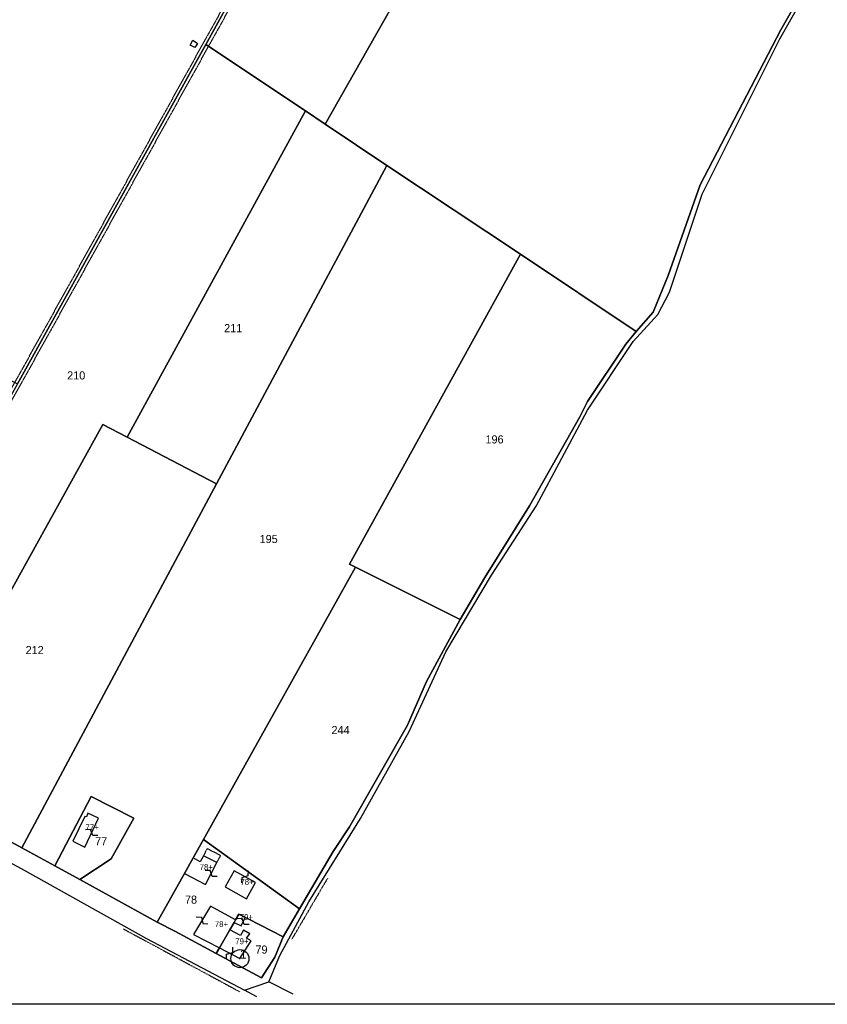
# Model space of a CAD drawing. Header units: metres. Extents: x 14423 to 16319, y -19798 to -18535.
# Tile 6 of 12: x 15632 to 15989, y -19798 to -19362. Entities that reach past the tile are written whole.
import ezdxf

# ---------------------------------------------------------------- set-up
doc = ezdxf.new("R2010")
doc.units = ezdxf.units.M
for name, pattern in [('CONTINUA', [0]), ('TRATTEGGIATA2', [0.3, 0.15, -0.15]), ('TRATTEGGIATA5', [0.3, 0.15, -0.15]), ('TRATTO-PUNTO', [0.4, 0.15, -0.125, 0, -0.125])]:
    doc.linetypes.add(name, pattern=pattern)
for name, color, linetype in [('CONFINE', 3, 'CONTINUA'), ('FABBRICATI', 1, 'CONTINUA'), ('FIDUCIALI', 5, 'CONTINUA'), ('LINEEVARIE', 6, 'CONTINUA'), ('PARTICELLE', 7, 'CONTINUA'), ('SIMBOLI', 6, 'CONTINUA'), ('STRADE', 8, 'CONTINUA')]:
    doc.layers.add(name, color=color, linetype=linetype)

# ---------------------------------------------------------------- blocks, each defined once
blk = doc.blocks.new('20', base_point=(5, 5))
at = {"layer": 'SIMBOLI'}
blk.add_circle((5, 5), 4, dxfattribs=at)
blk.add_point((5, 5), dxfattribs=at)
blk = doc.blocks.new('9', base_point=(5, 5))
at = {"layer": 'SIMBOLI'}
for p, q in [((2, 5), (4, 6)), ((4, 6), (6, 4)), ((6, 4), (8, 5))]:
    blk.add_line(p, q, dxfattribs=at)

msp = doc.modelspace()

# ---------------------------------------------------------------- linework, layer by layer
at = {"layer": 'CONFINE'}
msp.add_lwpolyline([(15138.437, -19470.913), (15393.097, -19609.353), (15632.155, -19737.869), (15687.762, -19768.812), (15731.149, -19791.701), (15742.05, -19787.98), (15746.874, -19776.307), (15759.765, -19752.605), (15782.63, -19715.578), (15804.2, -19677.001), (15820.446, -19641.802), (15840.622, -19607.755), (15860.399, -19577.156), (15883.169, -19534.611), (15903.507, -19504.105), (15914.418, -19492.182), (15919.578, -19482.276), (15934.059, -19438.853), (15968.456, -19369.943), (15983.533, -19343.471)], dxfattribs=at)
at = {"layer": 'FABBRICATI'}
for points in [[(15661.773, -19713.286), (15661.118, -19714.842), (15660.385, -19714.728), (15655.091, -19725.649), (15660.424, -19728.273), (15666.524, -19715.498), (15661.773, -19713.286)], [(15718.92, -19735.159), (15713.098, -19732.145), (15711.602, -19734.854), (15708.409, -19733.113), (15704.571, -19739.978), (15713.948, -19744.826), (15718.92, -19735.159)], [(15722.664, -19745.981), (15732.116, -19751.206), (15736.113, -19744.053), (15726.595, -19738.87), (15722.664, -19745.981)], [(15720.05, -19773.021), (15724.709, -19764.982), (15726.552, -19761.801), (15727.245, -19760.605), (15716.195, -19754.478), (15708.646, -19767.106), (15720.05, -19773.021)], [(15731.53, -19759.461), (15728.743, -19758.02), (15727.245, -19760.605), (15726.552, -19761.801), (15729.692, -19763.24), (15731.53, -19759.461)], [(15724.709, -19764.982), (15720.05, -19773.021), (15729.184, -19777.759), (15734.123, -19769.831), (15732.073, -19768.649), (15733.613, -19766.7), (15730.701, -19765.156), (15729.38, -19767.482), (15724.709, -19764.982)]]:
    msp.add_lwpolyline(points, close=True, dxfattribs=at)
at = {"layer": 'LINEEVARIE', "color": 2}
msp.add_lwpolyline([(14423, -19798), (14423, -18535), (16319, -18535), (16319, -19798), (14423, -19798)], dxfattribs=at)
at = {"layer": 'LINEEVARIE', "linetype": 'TRATTEGGIATA2'}
for points in [[(15872.615, -19082.832), (15818.106, -19181.595), (15782.275, -19246.781), (15741.956, -19319.582), (15662.739, -19462.278), (15541.998, -19679.442)], [(15876.252, -19081.842), (15820.477, -19182.901), (15784.644, -19248.088), (15744.323, -19320.894), (15665.104, -19463.593), (15544.382, -19680.721)]]:
    msp.add_lwpolyline(points, dxfattribs=at)
at = {"layer": 'LINEEVARIE'}
for points in [[(15710.427, -19372.007), (15709.138, -19373.8), (15707.191, -19372.769), (15708.271, -19370.625), (15710.427, -19372.007)], [(15752.703, -19793.528), (15742.05, -19787.98)], [(15736.632, -19794.701), (15731.149, -19791.701)]]:
    msp.add_lwpolyline(points, dxfattribs=at)
at = {"layer": 'LINEEVARIE', "linetype": 'TRATTEGGIATA5'}
msp.add_lwpolyline([(15713.098, -19732.145), (15714.717, -19728.97), (15720.556, -19731.921), (15718.92, -19735.159)], dxfattribs=at)
at = {"layer": 'LINEEVARIE', "linetype": 'TRATTO-PUNTO'}
for points in [[(15768.011, -19742.092), (15752.083, -19769.286)], [(15677.537, -19764.573), (15729.234, -19792.492)]]:
    msp.add_lwpolyline(points, dxfattribs=at)
at = {"layer": 'PARTICELLE'}
for points in [[(15875.064, -19081.195), (15732.939, -19005.153), (15714.994, -19038.531), (15579.761, -19278.462), (15615.924, -19304.887), (15543.794, -19435.907), (15525.377, -19469.359), (15556.095, -19485.85), (15499.606, -19587.413), (15489.699, -19605.224), (15469.718, -19641.148), (15510.568, -19662.752), (15597.819, -19506.437), (15630.558, -19522.942), (15714.122, -19372.507), (15875.064, -19081.195)], [(15714.122, -19372.507), (15758.166, -19401.985), (15766.894, -19407.827), (15934.04, -19113.341), (15875.064, -19081.195), (15714.122, -19372.507)], [(16002.532, -19317.746), (16021.412, -19299.921), (15996.525, -19284.326), (16035.453, -19221.583), (16005.248, -19202.022), (16026.695, -19158.966), (15934.04, -19113.341), (15766.894, -19407.827), (15794.249, -19426.137), (15853.512, -19465.516), (15904.731, -19499.809), (15912.269, -19491.153), (15918.993, -19474.842), (15933.074, -19434.717), (15968.945, -19365.935), (15983.971, -19339.414), (15989.784, -19332.079), (16002.532, -19317.746)], [(15581.99, -19696.941), (15668.395, -19540.98), (15679.21, -19546.566), (15758.166, -19401.985), (15714.122, -19372.507), (15630.558, -19522.942), (15543.193, -19680.076), (15580.222, -19700.168), (15581.99, -19696.941)], [(15718.851, -19567.198), (15794.249, -19426.137), (15766.894, -19407.827), (15758.166, -19401.985), (15679.21, -19546.566), (15718.851, -19567.198)], [(15692.493, -19761.585), (15704.571, -19739.978), (15708.409, -19733.113), (15712.968, -19724.957), (15780.455, -19604.229), (15777.696, -19602.853), (15853.512, -19465.516), (15794.249, -19426.137), (15718.851, -19567.198), (15632.59, -19728.583), (15647.073, -19736.572), (15663.177, -19705.873), (15682.125, -19715.539), (15672.18, -19733.472), (15658.244, -19742.733), (15692.493, -19761.585)], [(15904.731, -19499.809), (15853.512, -19465.516), (15777.696, -19602.853), (15780.455, -19604.229), (15826.848, -19627.37), (15837.747, -19608.865), (15857.504, -19577.052), (15879.769, -19537.603), (15883.205, -19530.763), (15900.179, -19505.425), (15904.731, -19499.809)], [(15632.59, -19728.583), (15718.851, -19567.198), (15679.21, -19546.566), (15668.395, -19540.98), (15581.99, -19696.941), (15580.222, -19700.168), (15632.59, -19728.583)], [(15777.719, -19719.252), (15803.442, -19674.279), (15811.84, -19654.954), (15826.848, -19627.37), (15780.455, -19604.229), (15712.968, -19724.957), (15755.634, -19755.731), (15770.549, -19730.305), (15777.719, -19719.252)], [(15672.18, -19733.472), (15682.125, -19715.539), (15663.177, -19705.873), (15647.073, -19736.572), (15658.244, -19742.733), (15672.18, -19733.472)], [(15748.348, -19768.152), (15755.634, -19755.731), (15712.968, -19724.957), (15708.409, -19733.113), (15704.571, -19739.978), (15692.493, -19761.585), (15700.294, -19765.52), (15718.649, -19775.438), (15720.05, -19773.021), (15724.709, -19764.982), (15726.552, -19761.801), (15727.245, -19760.605), (15728.743, -19758.02), (15731.53, -19759.461), (15732.803, -19760.119), (15748.348, -19768.152)], [(15718.649, -19775.438), (15738.772, -19786.312), (15744.704, -19777.051), (15748.348, -19768.152), (15732.803, -19760.119), (15731.53, -19759.461), (15728.743, -19758.02), (15727.245, -19760.605), (15726.552, -19761.801), (15724.709, -19764.982), (15720.05, -19773.021), (15718.649, -19775.438)]]:
    msp.add_lwpolyline(points, close=True, dxfattribs=at)
at = {"layer": 'STRADE'}
for points in [[(15983.971, -19339.414), (15968.945, -19365.935), (15933.074, -19434.717), (15918.993, -19474.842), (15912.269, -19491.153), (15904.731, -19499.809), (15900.179, -19505.425), (15883.205, -19530.763), (15879.769, -19537.603), (15857.504, -19577.052), (15837.747, -19608.865), (15826.848, -19627.37), (15811.84, -19654.954), (15803.442, -19674.279), (15777.719, -19719.252), (15770.549, -19730.305), (15755.634, -19755.731), (15748.348, -19768.152), (15744.704, -19777.051), (15738.772, -19786.312), (15718.649, -19775.438), (15700.294, -19765.52), (15692.493, -19761.585), (15658.244, -19742.733), (15647.073, -19736.572), (15632.59, -19728.583), (15580.222, -19700.168)], [(15138.437, -19470.913), (15393.097, -19609.353), (15632.155, -19737.869), (15687.762, -19768.812), (15731.149, -19791.701), (15742.05, -19787.98), (15746.874, -19776.307), (15759.765, -19752.605), (15782.63, -19715.578), (15804.2, -19677.001), (15820.446, -19641.802), (15840.622, -19607.755), (15860.399, -19577.156), (15883.169, -19534.611), (15903.507, -19504.105), (15914.418, -19492.182), (15919.578, -19482.276), (15934.059, -19438.853), (15968.456, -19369.943), (15983.533, -19343.471)]]:
    msp.add_lwpolyline(points, dxfattribs=at)

# ---------------------------------------------------------------- block references
at = {"layer": 'FIDUCIALI'}
msp.add_blockref('20', (15729.184, -19777.759), dxfattribs=at)
at = {"layer": 'SIMBOLI'}
for p, rotation in [((15663.474, -19721.885), 154.481), ((15716.434, -19739.992), 152.819), ((15731.354, -19741.461), 241.462), ((15712.421, -19760.792), 329.131), ((15730.611, -19761.35), 154.08), ((15724.617, -19775.39), 62.572)]:
    msp.add_blockref('9', p, dxfattribs=dict(at, rotation=rotation))

# ---------------------------------------------------------------- texts
at = {"layer": 'FABBRICATI', "color": 7}
for s, p in [('77+', (15660.727, -19720.78)), ('78+', (15711.307, -19738.486)), ('78+', (15729.374, -19745.038)), ('79+', (15729.096, -19760.63)), ('78+', (15718.038, -19763.75)), ('79+', (15727.085, -19771.371))]:
    msp.add_text(s, height=2.6, dxfattribs=at).set_placement(p)
at = {"layer": 'FIDUCIALI'}
msp.add_text('1', height=4, dxfattribs=at).set_placement((15729.184, -19777.759))
at = {"layer": 'PARTICELLE', "color": 7}
for s, p in [('211', (15722.176, -19500.04)), ('210', (15652.6, -19521.015)), ('196', (15837.993, -19549.37)), ('195', (15737.892, -19593.525)), ('212', (15634.182, -19642.774)), ('244', (15769.748, -19678.219)), ('77', (15664.968, -19727.538)), ('78', (15704.815, -19753.387)), ('79', (15736.045, -19775.53))]:
    msp.add_text(s, height=3.6, dxfattribs=at).set_placement(p)

doc.saveas('drawing.dxf')
